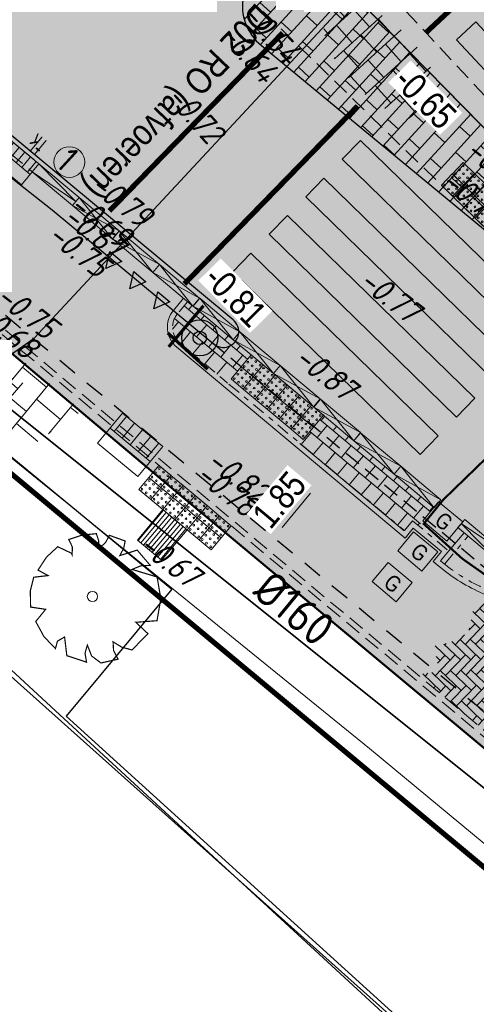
# Model space of a CAD drawing. Header units: metres. Extents: x 111546 to 149831, y 498798 to 507863.
# Tile 238 of 256: x 111850 to 111859, y 501600 to 501619. Entities that reach past the tile are written whole.
import ezdxf
from ezdxf.enums import TextEntityAlignment as Align

# ---------------------------------------------------------------- set-up
doc = ezdxf.new("R2010")
doc.units = ezdxf.units.M
for name, pattern in [('DASHDOT', [25.4, 12.7, -6.35, 0, -6.35]), ('DASHDOT2', [12.7, 6.35, -3.175, 0, -3.175]), ('DASHED', [19.05, 12.7, -6.35]), ('HIDDEN2', [4.7625, 3.175, -1.5875]), ('JIS_02_0.7', [1.35, 0.75, -0.6]), ('VW-5050_STREEP', [1, 0.5, -0.5])]:
    doc.linetypes.add(name, pattern=pattern)
for name, color, linetype, lineweight in [('0-bs-potten', 7, 'Continuous', 5), ('0-kadastrale percelen', 253, 'AI-KADASTRAAL', 9), ('2-nw-inlaat-hwa 160', 61, 'Continuous', 15), ('2-YY-kolkleiding HWA 160mm', 90, 'Continuous', 35), ('3-nw-arcering-rijweg', 7, 'Continuous', 13), ('3-nw-arcering-trottoir', 2, 'Continuous', 15), ('3-nw-band-ob 10x20', 7, 'Continuous', 13), ('3-nw-band-ob 10x20-achterkant', 7, 'DASHDOT', 13), ('3-nw-band-trb18-20x20-achterkant-stelspecie', 103, 'DASHDOT2', 15), ('3-nw-band-trb18-20x20-voorkant-stelspecie', 103, 'Continuous', 15), ('3-nw-band-verloopband-mindervalideband-maaiveld', 7, 'Continuous', 13), ('3-nw-band-verloopband-overgangsband naar verlaagde band trb', 7, 'Continuous', 5), ('3-nw-BSS-wit-tussen tegels en asfalt fietspad', 2, 'DASHED', 13), ('3-nw-bushalte-mindervalide-N', 7, 'Continuous', 15), ('3-nw-kolk trottoir', 7, 'Continuous', 13), ('3-nw-maatvoering', 181, 'Continuous', 15), ('3-vw-HV-verw. bss-df-omlijsting', 2, 'Continuous', 13), ('3-vw-kolk-trottoirkolk', 50, 'Continuous', 13), ('3-vw-verharding', 3, 'Continuous', 15)]:
    doc.layers.add(name, color=color, linetype=linetype, lineweight=lineweight)
for name, color, linetype in [('0-hoogte mv-bestaand', 253, 'Continuous'), ('0-hoogte mv-nieuw', 2, 'Continuous'), ('0-werkgrens', 210, 'FENCELINE1'), ('2-bs-Streng persleiding', 252, 'RI-PERS'), ('3-bs-materiaal scheiding', 200, 'HIDDEN2'), ('3-NW-HV-316010+318010-Afwerken zandbed voor wegfundering en menggranulaat-opp', 20, 'Continuous'), ('3-nw-markering', 7, 'Continuous'), ('3-nw-markering 353050-N- 0.50-0.50 streep', 2, 'Continuous'), ('3-nw-materiaal scheiding', 13, 'HIDDEN2'), ('3-nw-verkeersbord-paal-aanlegtek', 2, 'Continuous'), ('3-verw. bss-df', 161, 'Continuous'), ('3-vw-band-ob 10x20', 53, 'JIS_02_0.7'), ('3-vw-band-trb-13-15x25', 230, 'Continuous'), ('3-vw-verkeersbord tekst', 3, 'JIS_02_0.7'), ('Q26_BOOM', 252, 'Continuous'), ('T02_RASTER', 252, 'Continuous'), ('V03_KNTTEGELPAD', 252, 'Continuous')]:
    doc.layers.add(name, color=color, linetype=linetype)
doc.layers.add('3-nw-menggranulaat', color=7, linetype='Continuous', lineweight=13, true_color=0xebebeb)
doc.styles.get("Standard").update_dxf_attribs({"font": 'isocp-ie.shx'})
doc.styles.add('veysel', font='isocp-ie.shx', dxfattribs={"height": 0.1})
doc.styles.add('Zaanstad', font='ARIALN.TTF')
doc.styles.add('Zaanstad 1-100 3.5mm', font='ARIALN.TTF', dxfattribs={"height": 0.35})
doc.styles.add('Zaanstad 1-200 2.5mm', font='ARIALN.TTF', dxfattribs={"height": 0.5})
doc.linetypes.add('AI-KADASTRAAL', pattern='A,5.5,-2,["K",Standard,S=1.8,R=0,X=0,Y=-0.9],-2,5.5,-2,[5,NLCS.SHX,S=0.75,R=0,X=0,Y=0],-2', length=19)
doc.linetypes.add('FENCELINE1', pattern='A,6.35,-2.54,[133,ltypeshp.shx,S=2.54,R=0,X=-2.54,Y=0],-2.54,25.4', length=36.83)
doc.linetypes.add('RI-PERS', pattern='A,7,-2,["P",Standard,S=1.8,R=0,X=-0.5,Y=-0.9],-2,7,-2,[102,NLCS.SHX,S=1,R=180,X=0,Y=0],-2', length=22)
doc.dimstyles.new('1-250', dxfattribs={"dimscale": 0.25, "dimtxt": 2, "dimasz": 2, "dimexe": 1, "dimexo": 1, "dimgap": 0.5, "dimtad": 1, "dimzin": 0, "dimdsep": 46, "dimtxsty": 'Zaanstad', "dimcen": 0, "dimclrd": 256, "dimclre": 256, "dimclrt": 256, "dimadec": 0, "dimazin": 0, "dimtfac": 1, "dimtofl": 0, "dimtmove": 0, "dimatfit": 3, "dimfxl": 1, "dimtfill": 1, "dimtolj": 1, "dimtzin": 0, "dimlwd": -1, "dimlwe": -1, "dimarcsym": 0})

# ---------------------------------------------------------------- blocks, each defined once
blk = doc.blocks.new('Q26')
at = {"linetype": 'Continuous', "lineweight": 20, "const_width": 0.0225}
blk.add_lwpolyline([(0.757, 0.516), (1.237, 0.371), (1.308, -0.046), (1.235, -0.463), (0.83, -0.494), (1.061, -0.711), (0.757, -1.022), (0.565, -0.971), (0.395, -0.867), (0.404, -1.032), (0.49, -1.198), (0.163, -1.271), (-0.015, -1.136), (-0.097, -0.929), (-0.141, -1.084), (-0.112, -1.255), (-0.489, -1.131), (-0.532, -0.774), (-0.668, -0.854), (-0.707, -0.996), (-0.927, -0.766), (-1.083, -0.479), (-0.894, -0.246), (-1.181, -0.203), (-1.187, 0.104), (-1.122, 0.367), (-0.847, 0.398), (-1.04, 0.503), (-0.879, 0.749), (-0.663, 0.95), (-0.402, 0.826), (-0.388, 0.795), (-0.382, 0.942), (-0.452, 1.088), (-0.194, 1.172), (0.076, 1.199), (0.118, 1.07), (0.119, 0.935), (0.148, 0.935), (0.252, 1.031), (0.325, 1.167), (0.626, 1.059), (0.6, 0.925), (0.525, 0.78), (0.856, 0.885), (1.105, 0.593), (0.924, 0.584)], close=True, dxfattribs=at)
at = {"linetype": 'Continuous', "lineweight": 20}
blk.add_circle((0.001, -0.001), 0.0983, dxfattribs=at)
blk = doc.blocks.new('3-eindverloopband 18-20')
at = {"ltscale": 0.02}
h = blk.add_hatch(color=253, dxfattribs=at)
h.dxf.hatch_style = 1
h.paths.add_polyline_path([(0, 0), (1, 0), (1, -0.2), (0, -0.2)])
blk.add_line((1, 0), (0, -0.1))
at = {"flags": 128}
blk.add_lwpolyline([(1, 0), (0, 0)], dxfattribs=at)
for points in [[(1, 0), (1, -0.2), (0, -0.2), (0, 0)], [(0, -0.1), (1, -0.2)]]:
    blk.add_lwpolyline(points)
at = {"ltscale": 0.02}
blk.add_lwpolyline([(0, 0), (1, 0), (1, -0.2), (0, -0.2)], close=True, dxfattribs=at)
blk = doc.blocks.new('MARKERING HAAIENTAND 0.30')
blk.add_lwpolyline([(-0.15, 0), (0.15, 0), (0, -0.3)], close=True)
blk.add_solid([(-0.15, 0), (0, -0.3), (0.15, 0)])
blk = doc.blocks.new('*D383')
at = {"layer": '3-nw-maatvoering', "ltscale": 0.01, "transparency": 16777216}
for p, q in [((111855.95, 501610.069), (111855.745, 501610.24)), ((111855.616, 501609.696), (111855.072, 501609.043)), ((111854.764, 501608.649), (111854.559, 501608.82))]:
    blk.add_line(p, q, dxfattribs=at)
for points in [[(111855.552, 501609.749), (111855.68, 501609.642), (111855.937, 501610.08)], [(111855.008, 501609.097), (111855.136, 501608.99), (111854.751, 501608.66)]]:
    blk.add_solid(points, dxfattribs=at)
at = {"layer": 'Defpoints', "color": 0, "ltscale": 0.01, "transparency": 16777216}
for p in [(111856.142, 501609.909, 0.001), (111854.751, 501608.66), (111854.956, 501608.488, 0)]:
    blk.add_point(p, dxfattribs=at)
at = {"layer": '3-nw-maatvoering', "ltscale": 0.01, "transparency": 16777216, "insert": (111855.017, 501609.571), "char_height": 0.5, "attachment_point": 5, "rotation": 50.1407, "style": 'Zaanstad', "bg_fill": 3, "box_fill_scale": 1.1, "bg_fill_color": 9, "bg_fill_true_color": 13158600, "bg_fill_transparency": 0}
blk.add_mtext('\\A1;1.85', dxfattribs=at)
blk = doc.blocks.new('tgls')
at = {"linetype": 'Continuous'}
for p, q in [((-1.018, -0.663), (-1.018, 0.575)), ((-0.418, -0.668), (-0.418, 0.573)), ((0.182, -0.673), (0.182, 0.57)), ((0.782, -0.678), (0.782, 0.568)), ((-1.018, 0.329), (-1.552, 0.329)), ((0.182, 0.329), (-0.418, 0.329)), ((1.218, 0.329), (0.782, 0.329)), ((-1.618, 0.029), (-1.635, 0.029)), ((-1.618, -0.658), (-1.618, 0.09)), ((-0.418, 0.029), (-1.018, 0.029)), ((0.782, 0.029), (0.182, 0.029)), ((-1.018, -0.271), (-1.618, -0.271)), ((0.182, -0.271), (-0.418, -0.271)), ((1.382, -0.271), (0.782, -0.271)), ((1.382, -0.682), (1.382, -0.248)), ((-1.618, -0.571), (-1.803, -0.571)), ((-0.418, -0.571), (-1.018, -0.571)), ((0.782, -0.571), (0.182, -0.571)), ((1.473, -0.571), (1.382, -0.571))]:
    blk.add_line(p, q, dxfattribs=at)
blk = doc.blocks.new('straatkolk_M')
at = {"linetype": 'Continuous'}
for p, q in [((-0.404, 0.475), (-0.569, -0.255)), ((0.569, 0.255), (-0.404, 0.475)), ((0.569, 0.255), (0.404, -0.475)), ((0.404, -0.475), (-0.569, -0.255))]:
    blk.add_line(p, q, dxfattribs=at)
blk = doc.blocks.new('Bestaande trottoirkolk')
for points in [[(-0.4, 0.374), (-0.4, 0.748)], [(-0.2, 0.374), (-0.2, 0.748)], [(0, 0.374), (0, 0.748)], [(0.2, 0.374), (0.2, 0.748)], [(0.4, 0.374), (0.4, 0.748)], [(-0.499, 0.374), (0.499, 0.374)]]:
    blk.add_lwpolyline(points)
at = {"rotation": 12.74062106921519}
blk.add_blockref('straatkolk_M', (0, 0.374), dxfattribs=at)
blk = doc.blocks.new('*U420')
blk.add_line((0.225, 0), (-0.225, 0))
for points in [[(-0.28, -0.262), (-0.28, 0)], [(0, -0.262), (0, 0)], [(-0.14, -0.262), (-0.14, 0)], [(0.14, -0.262), (0.14, 0)], [(0.28, -0.262), (0.28, 0)], [(0.349, -0.262), (-0.349, -0.262)]]:
    blk.add_lwpolyline(points)
at = {"xscale": -0.7000000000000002, "yscale": 0.7000000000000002, "zscale": 0.7000000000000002, "rotation": 347.2593789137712}
blk.add_blockref('straatkolk_M', (0, -0.262), dxfattribs=at)
at = {"linetype": 'DASHDOT', "lineweight": 5, "width": 0.665014}
blk.add_text('tk', height=0.3703, rotation=179.9746, dxfattribs=at).set_placement((0.214, 0.438))
blk = doc.blocks.new('paal_verkeersbord')
at = {"const_width": 0.035}
blk.add_lwpolyline([(-0.3, -0.2), (0.3, -0.2)], dxfattribs=at)
for radius in [0.2, 0.0745]:
    blk.add_circle((0, 0), radius)
blk = doc.blocks.new('A$C64341721')
at = {"ltscale": 0.02}
blk.add_lwpolyline([(0.203, 0.221), (0.424, 0.018), (0.221, -0.203), (0, 0)], close=True, dxfattribs=at)
for centre in [(0.06, 0.003), (0.133, 0.082), (0.205, 0.161), (0.212, 0.009), (0.285, 0.088), (0.364, 0.015), (0.139, -0.07), (0.219, -0.143), (0.291, -0.064)]:
    blk.add_circle(centre, 0.0169, dxfattribs=at)
blk = doc.blocks.new('mindervalide band-middenstuk')
at = {"ltscale": 0.02}
h = blk.add_hatch(color=253, dxfattribs=at)
h.dxf.hatch_style = 1
h.paths.add_polyline_path([(112034.806, 501460.012), (112034.898, 501460.189), (112035.785, 501459.728), (112035.693, 501459.55)])
at = {"extrusion": (5.63262e-06, -1.48068e-05, 1), "elevation": -6.794}
blk.add_lwpolyline([(112034.898, 501460.189), (112035.693, 501459.55), (112035.785, 501459.728), (112034.806, 501460.012), (112034.898, 501460.189), (112035.785, 501459.728), (112035.693, 501459.55), (112034.806, 501460.012)], close=True, dxfattribs=at)

msp = doc.modelspace()

# ---------------------------------------------------------------- hatches: boundary and pattern name
at = {"layer": '3-nw-arcering-rijweg'}
h = msp.add_hatch(dxfattribs=at)
h.set_pattern_fill('AVH-BSS_DIKFORMAAT_ELLEBOOG', color=256, scale=2, angle=90, pattern_type=2)
h.set_pattern_definition([(136.23316, (111851.80806, 501644.4336), (-0.19511627, -0.0042001), [0.552, -0.276]), (46.23316, (111851.52169, 501644.13463), (-0.19511627, -0.0042001), [0.552, -0.276])])
h.paths.add_polyline_path([(111861.3648, 501605.8735), (111859.4351, 501607.4794), (111859.2704, 501607.5917), (111859.1167, 501607.6809), (111858.7247, 501607.4791), (111858.6313, 501607.03), (111858.2592, 501606.8346), (111857.9746, 501606.7768), (111858.0732, 501606.2908), (111857.6595, 501606.2314), (111860.0189, 501604.2615)])
h.paths.add_polyline_path([(111859.6241, 501605.3612), (111860.3218, 501605.0861), (111860.5852, 501605.7541), (111859.8875, 501606.0292)], flags=24)
h.paths.add_polyline_path([(111859.4288, 501606.9669), (111859.2003, 501607.1574), (111859.3865, 501607.3809), (111859.6151, 501607.1903)], flags=16)
h.paths.add_polyline_path([(111860.2441, 501606.1241), (111859.695, 501606.5817), (111860.0331, 501606.9873), (111860.5821, 501606.5297)], flags=16)
at = {"layer": '3-nw-arcering-trottoir'}
h = msp.add_hatch(dxfattribs=at)
h.set_pattern_fill('AVH-TEGEL_300X300_HALFST', color=256, scale=1.5, angle=292.24273, style=0, pattern_type=2)
h.set_pattern_definition([(312.266212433, (555927.18195, 748985.74363), (0.46916556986, -0.18168287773), [0.45, -0.45]), (42.26621243, (555927.18195, 748985.74363), (-0.3026593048, 0.33301253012), [])])
edge = h.paths.add_edge_path()
edge.add_ellipse((111856.9663, 501617.9581), major_axis=(0.9889, -1.0004), ratio=0.488545, start_angle=0, end_angle=360)
h = msp.add_hatch(dxfattribs=at)
h.set_pattern_fill('AVH-TEGEL_300X300_HALFST', color=256, scale=1.5, angle=299.44564, style=0, pattern_type=2)
h.set_pattern_definition([(319.469117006, (521398.87094, 802706.98658), (0.48824311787, -0.121423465), [0.45, -0.45]), (49.46911701, (521398.87094, 802706.9866), (-0.3420251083, 0.29243601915), [])])
edge = h.paths.add_edge_path()
edge.add_ellipse((111848.9493, 501612.2516), major_axis=(1.1065, -0.8685), ratio=0.488545, start_angle=0, end_angle=360)
at = {"layer": '3-nw-bushalte-mindervalide-N', "ltscale": 0.1, "extrusion": (-6.93161e-05, 6.07296e-05, 1)}
h = msp.add_hatch(dxfattribs=at)
h.set_pattern_fill('ANSI31', color=256, scale=0.022, angle=415.88469)
h.set_pattern_definition([(50.1407, (111852.36396, 501608.08694), (-0.0536183, 0.044767), [])])
h.paths.add_polyline_path([(111852.7669, 501608.4151), (111852.3063, 501608.7997), (111852.7927, 501609.3822), (111853.2494, 501609.0028)])
at = {"layer": '3-nw-markering'}
h = msp.add_hatch(color=256, dxfattribs=at)
h.dxf.hatch_style = 1
h.paths.add_polyline_path([(111860.6021, 501620.4018), (111860.9678, 501620.7427), (111864.3776, 501617.0857), (111864.0119, 501616.7448)])
h.paths.add_polyline_path([(111859.8707, 501619.7198), (111860.2364, 501620.0608), (111863.6462, 501616.4038), (111863.2805, 501616.0628)])
h.paths.add_polyline_path([(111859.1393, 501619.0378), (111859.505, 501619.3788), (111862.9148, 501615.7218), (111862.5491, 501615.3809)])
h.paths.add_polyline_path([(111858.4079, 501618.3559), (111858.7736, 501618.6969), (111862.1834, 501615.0399), (111861.8177, 501614.6989)])
h.paths.add_polyline_path([(111856.2199, 501616.0728), (111856.5688, 501616.4309), (111860.1503, 501612.942), (111859.8014, 501612.5838)])
h.paths.add_polyline_path([(111855.5221, 501615.3565), (111855.871, 501615.7146), (111859.4525, 501612.2257), (111859.1036, 501611.8675)])
h.paths.add_polyline_path([(111854.8243, 501614.6402), (111855.1732, 501614.9983), (111858.7547, 501611.5094), (111858.4058, 501611.1512)])
h.paths.add_polyline_path([(111854.1265, 501613.9239), (111854.4754, 501614.282), (111858.0569, 501610.7931), (111857.708, 501610.4349)])
at = {"layer": '3-nw-menggranulaat', "ltscale": 2}
h = msp.add_hatch(color=256, dxfattribs=at)
h.dxf.hatch_style = 1
edge = h.paths.add_edge_path()
edge.add_line((111875.781, 501664.6491), (111875.2341, 501663.9987))
edge.add_arc((111839.2458, 501695.2295), 47.65, 318.17829, 319.04854, ccw=False)
edge.add_arc((111853.4894, 501681.6377), 27.9793, 286.9001, 319.47063, ccw=False)
edge.add_arc((111867.1873, 501637.4768), 18.2585, 107.74291, 136.77065)
edge.add_line((111853.8838, 501649.9824), (111853.5904, 501649.6895))
edge.add_arc((111855.5844, 501647.6533), 2.85, 134.40097, 136.24691)
edge.add_line((111853.5258, 501649.6242), (111842.4815, 501638.0884))
edge.add_line((111842.4815, 501638.0884), (111840.0537, 501638.2554))
edge.add_line((111840.0537, 501638.2554), (111837.5676, 501640.5269))
edge.add_line((111837.5676, 501640.5269), (111832.0583, 501634.4969))
edge.add_line((111832.0583, 501634.4969), (111835.8977, 501630.9889))
edge.add_arc((111831.63, 501626.3181), 6.327, -42.73072, 47.58272, ccw=False)
edge.add_line((111836.2775, 501622.0249), (111833.2925, 501618.758))
edge.add_line((111833.2925, 501618.758), (111839.0538, 501613.494))
edge.add_line((111839.0538, 501613.494), (111840.0886, 501614.6264))
edge.add_line((111840.0886, 501614.6264), (111845.1796, 501616.3436))
edge.add_line((111845.1796, 501616.3436), (111852.7477, 501609.9725))
edge.add_line((111852.7477, 501609.9725), (111865.2414, 501599.58))
edge.add_line((111865.2414, 501599.58), (111872.8819, 501593.1446))
edge.add_line((111872.8819, 501593.1446), (111874.8064, 501591.5236))
edge.add_line((111874.8064, 501591.5236), (111876.4228, 501593.4107))
edge.add_line((111876.4228, 501593.4107), (111875.6753, 501594.0914))
edge.add_line((111875.6753, 501594.0914), (111869.969, 501598.9727))
edge.add_line((111869.969, 501598.9727), (111864.8434, 501603.2714))
edge.add_line((111864.8434, 501603.2714), (111860.9971, 501606.4897))
edge.add_line((111860.9971, 501606.4897), (111861.3306, 501606.8681))
edge.add_line((111861.3306, 501606.8681), (111868.0739, 501614.0876))
edge.add_line((111868.0739, 501614.0876), (111862.099, 501620.8771))
edge.add_line((111862.099, 501620.8771), (111861.8106, 501621.2173))
edge.add_arc((111862.0759, 501621.4421), 0.3477, 132.9124, 220.28073, ccw=False)
edge.add_line((111861.8392, 501621.6967), (111862.9079, 501622.645))
edge.add_arc((111863.0455, 501622.49), 0.2073, 45.33474, 131.58432, ccw=False)
edge.add_line((111863.1912, 501622.6374), (111866.9465, 501618.2306))
edge.add_line((111866.9465, 501618.2306), (111868.7897, 501619.8645))
edge.add_line((111868.7897, 501619.8645), (111866.3021, 501622.8262))
edge.add_arc((111876.0472, 501631.0112), 12.7264, 179.86332, 220.0275, ccw=False)
edge.add_arc((111882.7263, 501630.9953), 19.4055, 158.9196, 179.86332, ccw=False)
edge.add_arc((111871.6747, 501635.3333), 7.5336, 147.1997, 159.47196, ccw=False)
edge.add_line((111865.3422, 501639.4143), (111865.5814, 501639.7449))
edge.add_line((111865.5814, 501639.7449), (111881.7701, 501659.8193))
edge.add_line((111881.7701, 501659.8193), (111875.781, 501664.6491))
at = {"layer": '3-verw. bss-df'}
h = msp.add_hatch(dxfattribs=at)
h.set_pattern_fill('AVH-BSS_DIKFORMAAT_HALFST', color=256, scale=4, angle=90, style=0, pattern_type=2)
h.set_pattern_definition([(137.59676, (111891.2581, 501677.5777), (-0.890588, 0.2526522), [0.276, -0.276]), (227.59676, (111891.2581, 501677.5777), (0.2038032, -0.186119), [])])
edge = h.paths.add_edge_path()
edge.add_arc((111855.2834, 501619.006), 0.9713, 44.97218, 231.29407)
edge.add_line((111854.676, 501618.248), (111862.409, 501611.865))
edge.add_arc((111862.6823, 501612.2157), 0.4446, 232.07541, 312.54458)
edge.add_arc((111862.7291, 501612.1926), 0.3964, 309.82159, 357.58912)
edge.add_arc((111862.685, 501612.2295), 0.4434, 353.06028, 417.34288)
edge.add_line((111862.9243, 501612.6028), (111855.9706, 501619.6924))

# ---------------------------------------------------------------- linework, layer by layer
at = {"layer": '0-bs-potten'}
for points in [[(111858.2196, 501608.782), (111857.7587, 501609.1661), (111858.0621, 501609.5301), (111858.523, 501609.146)], [(111857.7428, 501608.2099), (111857.2819, 501608.5941), (111857.5853, 501608.9581), (111858.0462, 501608.574)], [(111857.254, 501607.6235), (111856.7931, 501608.0077), (111857.0965, 501608.3717), (111857.5574, 501607.9875)]]:
    msp.add_lwpolyline(points, close=True, dxfattribs=at)
at = {"layer": '0-kadastrale percelen', "ltscale": 0.25}
for points in [[(111872.381, 501591.505), (111867.515, 501595.902), (111856.74, 501604.82), (111846.6, 501613.04), (111827.276, 501595.236)], [(111872.381, 501591.505), (111868.09, 501592.663), (111863.195, 501594.08), (111858.293, 501598.584), (111853.585, 501602.91), (111849.131, 501607.018), (111847.686, 501605.323), (111845.97, 501606.941), (111837.272, 501597.344), (111834.69, 501594.501), (111833.365, 501595.72), (111831.733, 501597.232), (111830.418, 501595.77), (111828.749, 501593.881), (111827.276, 501595.236)]]:
    msp.add_lwpolyline(points, dxfattribs=at)
at = {"layer": '2-bs-Streng persleiding', "ltscale": 0.2, "flags": 128}
msp.add_lwpolyline([(111791.91, 501578.337), (111793.619, 501580.618), (111802.148, 501573.432), (111804.842, 501573.731), (111825.042, 501594.842), (111850.33, 501612.658), (111872.59, 501636.572), (111873.637, 501639.117), (111899.895, 501667.194)], dxfattribs=at)
at = {"layer": '3-nw-band-ob 10x20'}
for points, elevation in [([(111853.1866, 501613.4181), (111852.9943, 501613.1878)], 0.0002), ([(111853.0577, 501612.4836), (111857.4217, 501608.8399)], -0.0001), ([(111857.9591, 501608.3913), (111858.0742, 501608.2952)], -0.0001)]:
    msp.add_lwpolyline(points, dxfattribs=dict(at, elevation=elevation))
for points, elevation in [([(111852.9943, 501613.1878, 0.4142136), (111853.0577, 501612.4836)], 0.0002), ([(111858.0742, 501608.2952, 0.0724816), (111858.9197, 501607.7757, -0.0769858), (111859.5889, 501607.3562)], -0.0001)]:
    msp.add_lwpolyline(points, format="xyb", dxfattribs=dict(at, elevation=elevation))
for points in [[(111857.4217, 501608.8399), (111857.5789, 501609.0285), (111858.1166, 501608.5804), (111857.9591, 501608.3913)], [(111858.2575, 501608.5931), (111858.5485, 501608.9414)]]:
    msp.add_lwpolyline(points, dxfattribs=at)
at = {"layer": '3-nw-band-ob 10x20-achterkant', "ltscale": 0.02}
for points, elevation in [([(111853.2634, 501613.354), (111853.0711, 501613.1238)], 0.0002), ([(111853.1218, 501612.5603), (111857.409, 501608.9808)], -0.0001)]:
    msp.add_lwpolyline(points, dxfattribs=dict(at, elevation=elevation))
for points, elevation in [([(111853.0711, 501613.1238, 0.4142136), (111853.1218, 501612.5603, 0.4142136)], 0.0002), ([(111858.0998, 501608.404), (111858.1383, 501608.372, 0.0724816), (111858.9592, 501607.8676, -0.0769858), (111859.6544, 501607.4318)], -0.0001)]:
    msp.add_lwpolyline(points, format="xyb", dxfattribs=dict(at, elevation=elevation))
for points in [[(111857.409, 501608.9808), (111857.5661, 501609.1694), (111858.2575, 501608.5931), (111858.0998, 501608.404)], [(111858.1766, 501608.34), (111858.6252, 501608.8773)]]:
    msp.add_lwpolyline(points, dxfattribs=at)
at = {"layer": '3-nw-band-trb18-20x20-achterkant-stelspecie', "ltscale": 0.05}
msp.add_lwpolyline([(111847.6056, 501618.0778), (111850.2943, 501615.833)], dxfattribs=at)
at = {"layer": '3-nw-band-trb18-20x20-voorkant-stelspecie'}
msp.add_lwpolyline([(111847.7338, 501618.2313), (111850.4225, 501615.9865)], dxfattribs=at)
at = {"layer": '3-nw-band-verloopband-overgangsband naar verlaagde band trb'}
msp.add_circle((111851.0034, 501616.0199, -0.0004), 0.2937, dxfattribs=at)
at = {"layer": '3-nw-BSS-wit-tussen tegels en asfalt fietspad', "ltscale": 0.025}
for points in [[(111845.3969, 501616.4697), (111860.8248, 501603.5886)], [(111845.3334, 501616.3925), (111860.7607, 501603.5119)]]:
    msp.add_lwpolyline(points, dxfattribs=at)
at = {"layer": '3-nw-bushalte-mindervalide-N', "ltscale": 0.02, "extrusion": (-6.93161e-05, 6.07296e-05, 1), "elevation": 22.7092}
msp.add_lwpolyline([(111852.7669, 501608.4151), (111852.3063, 501608.7997), (111852.7927, 501609.3822), (111853.2533, 501608.9977)], close=True, dxfattribs=at)
at = {"layer": '3-nw-markering', "flags": 128}
for points in [[(111858.4079, 501618.3559), (111858.7736, 501618.6969), (111862.1834, 501615.0399), (111861.8177, 501614.6989)], [(111856.2199, 501616.0728), (111856.5688, 501616.4309), (111860.1503, 501612.942), (111859.8014, 501612.5838)], [(111855.5221, 501615.3565), (111855.871, 501615.7146), (111859.4525, 501612.2257), (111859.1036, 501611.8675)], [(111854.8243, 501614.6402), (111855.1732, 501614.9983), (111858.7547, 501611.5094), (111858.4058, 501611.1512)], [(111854.1265, 501613.9239), (111854.4754, 501614.282), (111858.0569, 501610.7931), (111857.708, 501610.4349)]]:
    msp.add_lwpolyline(points, close=True, dxfattribs=at)
at = {"layer": '3-nw-markering 353050-N- 0.50-0.50 streep', "linetype": 'VW-5050_STREEP', "const_width": 0.1, "flags": 128}
for points in [[(111857.813, 501618.4848), (111861.0397, 501621.4934)], [(111851.77, 501615.0876), (111855.0822, 501618.4876)], [(111853.2026, 501613.692), (111856.5148, 501617.092)]]:
    msp.add_lwpolyline(points, dxfattribs=at)
at = {"layer": '3-nw-materiaal scheiding', "ltscale": 0.1}
for points in [[(111856.1392, 501620.297), (111862.2801, 501613.7109)], [(111854.7093, 501618.898), (111861.1864, 501612.5882)]]:
    msp.add_lwpolyline(points, dxfattribs=at)
at = {"layer": '3-vw-band-trb-13-15x25', "ltscale": 0.1}
for p, q in [((111862.9242, 501612.6028), (111855.968, 501619.695)), ((111854.135, 501613.008), (111846.825, 501619.072)), ((111854.676, 501618.248), (111862.409, 501611.865))]:
    msp.add_line(p, q, dxfattribs=at)
msp.add_lwpolyline([(111846.3443, 501618.5127), (111850.678, 501615.109), (111853.751, 501612.552)], dxfattribs=at)
for centre, radius, start, end in [((111855.2834, 501619.006), 0.9713, 45.18603, 231.2918), ((111853.9447, 501612.7786), 0.2981, 229.48262, 50.31556)]:
    msp.add_arc(centre, radius, start, end, dxfattribs=at)
at = {"layer": '3-vw-HV-verw. bss-df-omlijsting'}
msp.add_lwpolyline([(111855.9706, 501619.6924, 1.0567487), (111854.676, 501618.248), (111862.409, 501611.865, 0.3662903), (111862.9829, 501611.8882, 0.2114966), (111863.1251, 501612.176, 0.2880803), (111862.9243, 501612.6028)], format="xyb", close=True, dxfattribs=at)
at = {"layer": 'T02_RASTER', "ltscale": 0.25}
msp.add_lwpolyline([(111863.6011, 501593.9494), (111844.1154, 501611.3546), (111837.7959, 501604.9811), (111835.5259, 501602.5726)], dxfattribs=at)
at = {"layer": 'V03_KNTTEGELPAD'}
for points in [[(111835.151, 501603.44), (111845.36, 501612.676), (111847.095, 501612.694), (111852.9617, 501607.8629)], [(111852.9617, 501607.8629), (111850.9427, 501605.4356), (111863.6045, 501593.9552), (111872.0626, 501591.8291), (111874.5, 501589.59)]]:
    msp.add_lwpolyline(points, dxfattribs=at)

# ---------------------------------------------------------------- block references
at = {"layer": '3-nw-band-verloopband-mindervalideband-maaiveld', "ltscale": 0.02, "extrusion": (1.69366e-06, 6.53789e-06, 1), "rotation": 347.6242171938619}
for p in [(-105054.5481, 35819.2093, 3.469), (-105053.7805, 35818.5684, 3.469), (-105053.0128, 35817.9275, 3.4689), (-105052.2409, 35817.283, 3.4689), (-105051.4733, 35816.6421, 3.4689), (-105050.7056, 35816.0012, 3.4689), (-105049.9337, 35815.3566, 3.4689), (-105049.166, 35814.7157, 3.4689), (-105048.3984, 35814.0748, 3.4689)]:
    msp.add_blockref('mindervalide band-middenstuk', p, dxfattribs=at)
at = {"layer": '3-nw-band-verloopband-overgangsband naar verlaagde band trb', "extrusion": (9.30474e-05, -7.66913e-05, 1), "rotation": 140.140742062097}
msp.add_blockref('3-eindverloopband 18-20', (111851.0615, 501615.1914, -28.0621), dxfattribs=at)
at = {"layer": '3-nw-band-verloopband-overgangsband naar verlaagde band trb', "extrusion": (-9.30474e-05, 7.66913e-05, 1), "rotation": 320.140742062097}
msp.add_blockref('3-eindverloopband 18-20', (111858.5606, 501609.1907, 28.0608), dxfattribs=at)
at = {"layer": '3-nw-bushalte-mindervalide-N', "ltscale": 0.02, "extrusion": (7.0019e-06, 7.1876e-06, 1), "rotation": 358.3354321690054}
for p in [(111858.3251, 501615.7945, 4.3886), (111858.1157, 501615.5796, 4.3886), (111858.54, 501615.5851, 4.3886), (111858.3306, 501615.3702, 4.3886), (111858.7548, 501615.3758, 4.3886), (111858.5455, 501615.1609, 4.3886), (111858.7604, 501614.9516, 4.3886)]:
    msp.add_blockref('A$C64341721', p, dxfattribs=at)
at = {"layer": '3-nw-bushalte-mindervalide-N', "ltscale": 0.02, "extrusion": (-6.20264e-05, 6.94605e-05, 1)}
for p, rotation in [((111854.2869, 501612.1077, 27.9038), 2.726368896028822), ((111854.0947, 501611.8774, 27.9038), 2.726368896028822), ((111854.5172, 501611.9154, 27.9038), 2.726368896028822), ((111854.325, 501611.6852, 27.9038), 2.726368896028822), ((111854.7475, 501611.7232, 27.9038), 2.726368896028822), ((111854.5552, 501611.4929, 27.9038), 2.726368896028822), ((111854.9778, 501611.5309, 27.9038), 2.726368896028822), ((111854.7855, 501611.3006, 27.9038), 2.726368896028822), ((111855.2081, 501611.3386, 27.9038), 2.726368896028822), ((111855.0158, 501611.1083, 27.9038), 2.726368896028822), ((111855.4384, 501611.1464, 27.9038), 2.726368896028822), ((111855.2461, 501610.9161, 27.9038), 2.726368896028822), ((111852.5245, 501609.9968, 27.9041), 2.726368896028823), ((111852.7547, 501609.8045, 27.9041), 2.726368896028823), ((111852.3322, 501609.7665, 27.9041), 2.726368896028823), ((111852.985, 501609.6122, 27.9041), 2.726368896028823), ((111852.5625, 501609.5742, 27.9041), 2.726368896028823), ((111853.2153, 501609.4199, 27.9041), 2.726368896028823), ((111852.7928, 501609.3819, 27.9041), 2.726368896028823), ((111853.4456, 501609.2277, 27.9041), 2.726368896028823), ((111853.023, 501609.1897, 27.9041), 2.726368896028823), ((111853.6759, 501609.0354, 27.9041), 2.726368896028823), ((111853.2533, 501608.9974, 27.9041), 2.726368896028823), ((111853.4836, 501608.8051, 27.9041), 2.726368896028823)]:
    msp.add_blockref('A$C64341721', p, dxfattribs=dict(at, rotation=rotation))
at = {"layer": '3-nw-kolk trottoir', "ltscale": 0.05, "rotation": 320.1407418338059}
msp.add_blockref('*U420', (111850.1545, 501616.2103, -0.0001), dxfattribs=at)
at = {"layer": '3-nw-markering', "rotation": 320.0070470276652}
for p in [(111851.8912, 501614.2166), (111852.3509, 501613.831), (111852.8106, 501613.4454)]:
    msp.add_blockref('MARKERING HAAIENTAND 0.30', p, dxfattribs=at)
at = {"layer": '3-nw-verkeersbord-paal-aanlegtek', "xscale": 1.716311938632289, "yscale": 1.716311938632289, "zscale": 1.716311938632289}
for rotation in [317.6780026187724, 229.7590005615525]:
    msp.add_blockref('paal_verkeersbord', (111853.4979, 501612.6627), dxfattribs=dict(at, rotation=rotation))
at = {"layer": '3-vw-kolk-trottoirkolk', "rotation": 320.3625480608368}
msp.add_blockref('Bestaande trottoirkolk', (111851.9284, 501610.3327), dxfattribs=at)
at = {"layer": '3-vw-verharding', "rotation": 140.1775128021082}
msp.add_blockref('tgls', (111849.4204, 501611.9328), dxfattribs=at)
at = {"layer": 'Q26_BOOM'}
msp.add_blockref('Q26', (111851.4448, 501607.7243), dxfattribs=at)

# ---------------------------------------------------------------- texts
at = {"layer": '0-bs-potten', "char_height": 0.30525, "attachment_point": 7, "rotation": 320.08872, "line_spacing_factor": 0.63, "style": 'Zaanstad 1-100 3.5mm'}
for insert in [(111857.9588, 501609.1253), (111857.4956, 501608.5331), (111856.9856, 501607.939)]:
    msp.add_mtext_dynamic_manual_height_columns('\\A1;G', width=4.301867, gutter_width=2.7472, heights=[0], dxfattribs=dict(at, insert=insert))
at = {"layer": '0-hoogte mv-bestaand', "style": 'veysel', "oblique": 15}
for s, rotation, p in [('-0.54', 312, (111854.6945, 501618.3243)), ('-0.64', 312, (111854.2611, 501617.9616)), ('-0.72', 312, (111853.2367, 501616.7861)), ('-0.65', 321.96739, (111859.0332, 501615.7882)), ('-0.79', 321.96739, (111851.8568, 501615.1217)), ('-0.70', 321.96739, (111858.5838, 501615.1865)), ('-0.69', 321.96739, (111851.462, 501614.7334)), ('-0.67', 321.96739, (111851.3306, 501614.5196)), ('-0.75', 321.96739, (111851.0396, 501614.1717)), ('-0.77', 321.96739, (111856.9904, 501613.2993)), ('-0.75', 321.96739, (111850.0509, 501612.9942)), ('-0.68', 321.96739, (111849.6689, 501612.6179)), ('-0.87', 321.96739, (111855.7616, 501611.8224)), ('-0.82', 321.96739, (111854.0802, 501609.8533)), ('-0.78', 321.96739, (111853.8731, 501609.5961)), ('-0.67', 321.96739, (111852.7833, 501608.2489))]:
    msp.add_text(s, height=0.45, rotation=rotation, dxfattribs=at).set_placement(p, align=Align.CENTER)
at = {"layer": '2-nw-inlaat-hwa 160', "style": 'veysel'}
msp.add_text('%%C160', height=0.65, rotation=320.59209, dxfattribs=at).set_placement((111854.47, 501607.7594, 0.6224))
at = {"layer": '3-nw-band-verloopband-overgangsband naar verlaagde band trb', "style": 'veysel'}
msp.add_text('1', height=0.5, rotation=317.41437, dxfattribs=at).set_placement((111850.7179, 501615.9653))
at = {"layer": '3-vw-verkeersbord tekst', "insert": (111854.4723, 501619.1866), "char_height": 0.5, "attachment_point": 7, "rotation": 226.15103, "line_spacing_factor": 0.63, "style": 'Zaanstad 1-100 3.5mm'}
msp.add_mtext_dynamic_manual_height_columns('\\A1;D02 RO (afvoeren)', width=7.046504, gutter_width=4.5, heights=[0], dxfattribs=at)

# ---------------------------------------------------------------- next in the draw order: dimensions: what is measured, and where the dimension line sits
at = {"layer": '3-nw-maatvoering', "ltscale": 0.01}
dim = msp.add_linear_dim(base=(111854.7512, 501608.6596, -0.0001), p1=(111856.1419, 501609.9085, 0.0005), p2=(111854.9562, 501608.4884), angle=50.14074, dimstyle='1-250', dxfattribs=at)
dim.commit()
dim.dimension.update_dxf_attribs({"geometry": '*D383', "text_midpoint": (111855.309, 501609.3277, -0.0001), "dimtype": 160})

# ---------------------------------------------------------------- next in the draw order: hatches: boundary and pattern name
at = {"layer": '3-nw-arcering-trottoir', "extrusion": (6.49379e-05, 7.77772e-05, 1)}
h = msp.add_hatch(dxfattribs=at)
h.set_pattern_fill('AVH-TEGEL_300X300_HALFST', color=256, angle=90, style=0, pattern_type=2)
h.set_pattern_definition([(50.1407, (111855.8964, 501610.24147), (0.077128, 0.326422), [0.3, -0.3]), (140.141, (111855.8964, 501610.24147), (-0.192271, -0.230286), [])])
h.paths.add_polyline_path([(111855.8609, 501611.183), (111857.9721, 501609.4203), (111857.7584, 501609.164), (111857.6811, 501609.0712), (111857.5659, 501609.1673), (111857.4088, 501608.9788), (111855.4139, 501610.6443), (111855.4764, 501610.7224)])
edge = h.paths.add_edge_path()
edge.add_line((111853.2631, 501613.352), (111854.4792, 501612.3366))
edge.add_line((111854.4792, 501612.3366), (111854.0306, 501611.7993))
edge.add_line((111854.0306, 501611.7993), (111853.0846, 501612.5934))
edge.add_arc((111853.3779, 501612.8653), 0.4, 140.14074, 222.83519, ccw=False)
edge.add_line((111853.0709, 501613.1217), (111853.2631, 501613.352))

# ---------------------------------------------------------------- next in the draw order: linework, layer by layer
at = {"layer": '0-werkgrens', "ltscale": 0.1, "const_width": 0.1}
msp.add_lwpolyline([(111841.4974, 501608.7142), (111842.0694, 501608.1966), (111846.6856, 501612.7369), (111872.1321, 501591.5722), (111893.1645, 501568.5292), (111855.4756, 501528.853), (111858.5918, 501525.9468), (111892.0218, 501563.0053), (111911.6148, 501544.9523), (111907.9631, 501540.9947), (111911.0322, 501538.0656), (111912.1349, 501539.3251), (111930.2967, 501523.1003), (111929.5103, 501522.1989), (111948.8409, 501504.2192)], dxfattribs=at)
at = {"layer": '2-YY-kolkleiding HWA 160mm', "ltscale": 0.06, "elevation": 0}
msp.add_lwpolyline([(111828.249, 501636.1008), (111836.0379, 501628.8187), (111839.3843, 501619.8811), (111845.2137, 501615.0237), (111865.5595, 501598.7664), (111873.5148, 501592.1153), (111885.0163, 501580.5004), (111892.5474, 501572.2688), (111894.6902, 501569.1399)], dxfattribs=at)
at = {"layer": '3-bs-materiaal scheiding', "ltscale": 0.1}
msp.add_lwpolyline([(111861.316, 501606.318), (111853.751, 501612.552)], dxfattribs=at)
at = {"layer": '3-NW-HV-316010+318010-Afwerken zandbed voor wegfundering en menggranulaat-opp', "ltscale": 0.02}
msp.add_lwpolyline([(111845.3561, 501616.1907, 0.04, 0.04, 0), (111852.7477, 501609.9725, 0.04, 0.04, 0), (111865.2414, 501599.58, 0.04, 0.04, 0), (111872.8819, 501593.1446, 0.04, 0.04, 0), (111874.8064, 501591.5236, 0.04, 0.04, 0), (111876.4228, 501593.4107, 0.04, 0.04, 0), (111875.6753, 501594.0914, 0.04, 0.04, 0), (111869.969, 501598.9727, 0.04, 0.04, 0), (111864.8434, 501603.2714, 0.04, 0.04, 0), (111859.3414, 501607.8652, 0.04, 0.04, 0), (111858.5164, 501608.4445, 0.04, 0.04, 0), (111857.7774, 501609.1097, 0.04, 0.04, 0), (111858.1548, 501609.5742, 0.04, 0.04, 0), (111865.6197, 501616.8042, 0.04, 0.04, 0), (111862.099, 501620.8771, 0.04, 0.04, 0), (111861.8106, 501621.2173, 0.04, 0.04, -0.4008237), (111861.8392, 501621.6967, 0.04, 0.04, 0), (111862.9079, 501622.645, 0.04, 0.04, -0.3951689), (111863.1912, 501622.6374, 0.04, 0.04, 0), (111866.9465, 501618.2306, 0.04, 0.04, 0), (111868.8721, 501619.925, 0.04, 0.04, 0), (111866.3599, 501622.8676, 0.04, 0.04, -0.1853072), (111863.3208, 501631.0416, 0.04, 0.04, -0.0916394)], format="xyseb", dxfattribs=at)
at = {"layer": '3-vw-band-ob 10x20', "ltscale": 0.5}
msp.add_lwpolyline([(111859.954, 501604.679), (111849.039, 501613.703), (111844.135, 501617.65), (111843.018, 501618.526)], dxfattribs=at)

# ---------------------------------------------------------------- next in the draw order: texts
at = {"layer": '0-hoogte mv-nieuw', "char_height": 0.5, "attachment_point": 7, "rotation": 314.56648, "style": 'Zaanstad 1-200 2.5mm', "bg_fill": 3, "box_fill_scale": 1.1, "bg_fill_color": 9, "bg_fill_true_color": 13158600, "bg_fill_transparency": 0}
for s, insert in [('\\A1;-0.65', (111857.1681, 501617.5336)), ('\\A1;-0.81', (111853.5372, 501613.7527))]:
    msp.add_mtext(s, dxfattribs=dict(at, insert=insert))

doc.saveas('drawing.dxf')
